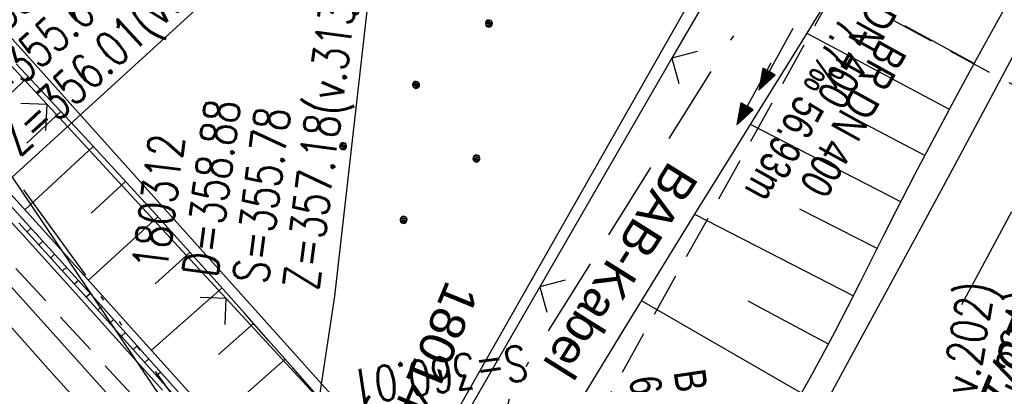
# Model space of a CAD drawing. Extents: x 507875 to 508634, y 446340 to 447363.
# Tile 33 of 71: x 508107 to 508163, y 446654 to 446675. Entities that reach past the tile are written whole.
import ezdxf
from ezdxf import colors
from ezdxf.entities.mleader import LeaderData, LeaderLine
from ezdxf.math import Vec2, Vec3

# ---------------------------------------------------------------- set-up
doc = ezdxf.new("R2010")
doc.units = 0
doc.header["$LTSCALE"] = 10
doc.header["$MEASUREMENT"] = 0
for name, pattern in [('ACAD_ISO14W100', [25.5, 12, -3, 0.5, -3, 0.5, -3, 0.5, -3]), ('ACAD_ISO16W100', [73, 15, -6.5, 15, -6.5, 15, -7, 1, -7]), ('LT00', [0]), ('LT02', [0.4, 0.2, -0.2]), ('LT17', [0.15, 0.1, -0.05]), ('STRICHLINIE2', [0.375, 0.25, -0.125])]:
    doc.linetypes.add(name, pattern=pattern)
doc.layers.get('0').update_dxf_attribs({"linetype": 'LT00'})
for name, color, linetype in [('--EK_FBR', 250, 'LT00'), ('--EK_Halt-Pfeil', 4, 'LT00'), ('--EK_Haltung', 7, 'STRICHLINIE2'), ('--EK_Haltung-Text', 140, 'LT00'), ('--EK_Schacht-Text', 5, 'LT00'), ('--EK_ST-93-1', 30, 'LT17'), ('--EL_DFK_AB_L', 21, 'LT00'), ('--EL_Halt-Pfeil', 4, 'LT00'), ('--EL_Haltung', 182, 'STRICHLINIE2'), ('--EL_Haltung-Text', 182, 'LT00'), ('BAB-KABEL', 220, 'ACAD_ISO16W100'), ('BAB-KABEL_TEXT', 221, 'Continuous'), ('DFK_AB_L', 21, 'LT00'), ('DFK_FLUR_NR', 250, 'LT00'), ('DFK_KATASTER', 250, 'LT00'), ('DFK_NUTZUNG', 250, 'LT00'), ('FESTPKT_TEXT_B', 211, 'LT00'), ('TELEKOM', 210, 'ACAD_ISO14W100'), ('V127_AFBR_BAB', 250, 'LT00'), ('V127_BOESCH', 250, 'LT00'), ('V127_BOSCHUNG', 250, 'LT00'), ('V127_GEHWEG', 250, 'LT00'), ('V127_LG_MARK', 250, 'LT02'), ('V127_MAUER', 141, 'LT00'), ('V127_ZAUN', 40, 'LT00')]:
    doc.layers.add(name, color=color, linetype=linetype)
doc.styles.add('Beschrift', font='ARIAL.TTF')
doc.styles.add('Haltungsbeschriftung', font='ARIAL.TTF', dxfattribs={"width": 0.75})
doc.styles.add('schachtbeschriftung', font='romans.shx', dxfattribs={"width": 0.75, "height": 2})
doc.styles.get("Standard").update_dxf_attribs({"font": 'ARIAL.TTF'})

# ---------------------------------------------------------------- blocks, each defined once
blk = doc.blocks.new('Ackerland7')
at = {"layer": 'DFK_NUTZUNG', "color": 0, "linetype": 'ByBlock'}
for p, q in [((-4, 3.928), (-4, 3.67)), ((-3.95, 3.628), (-3.95, 3.97)), ((-3.9, 3.99), (-3.9, 3.607)), ((-3.85, 3.601), (-3.85, 3.997)), ((-3.8, 3.99), (-3.8, 3.607)), ((-3.75, 3.628), (-3.75, 3.97)), ((-3.7, 3.928), (-3.7, 3.67)), ((3.7, 3.929), (3.7, 3.671)), ((3.75, 3.629), (3.75, 3.971)), ((3.8, 3.992), (3.8, 3.608)), ((3.85, 3.602), (3.85, 3.998)), ((3.9, 3.992), (3.9, 3.608)), ((3.95, 3.629), (3.95, 3.971)), ((4, 3.929), (4, 3.671)), ((-3.65, 3.798), (-3.65, 3.8)), ((4.05, 3.799), (4.05, 3.801)), ((-7.85, 0.129), (-7.85, -0.129)), ((-7.8, -0.171), (-7.8, 0.171)), ((-7.75, 0.192), (-7.75, -0.192)), ((-7.7, -0.198), (-7.7, 0.198)), ((-7.65, 0.192), (-7.65, -0.192)), ((-7.6, -0.171), (-7.6, 0.171)), ((-7.55, 0.129), (-7.55, -0.129)), ((-7.5, -0.001), (-7.5, 0.001)), ((-0.15, 0.129), (-0.15, -0.129)), ((-0.1, -0.171), (-0.1, 0.171)), ((-0.05, 0.192), (-0.05, -0.192)), ((0, -0.198), (0, 0.198)), ((0.05, 0.192), (0.05, -0.192)), ((0.1, -0.171), (0.1, 0.171)), ((0.15, 0.129), (0.15, -0.129)), ((0.2, -0.001), (0.2, 0.001)), ((7.55, 0.129), (7.55, -0.129)), ((7.6, -0.171), (7.6, 0.171)), ((7.65, 0.192), (7.65, -0.192)), ((7.7, -0.198), (7.7, 0.198)), ((7.75, 0.192), (7.75, -0.192)), ((7.8, -0.171), (7.8, 0.171)), ((7.85, 0.129), (7.85, -0.129)), ((7.9, -0.001), (7.9, 0.001)), ((-4, -3.671), (-4, -3.929)), ((-3.95, -3.971), (-3.95, -3.629)), ((-3.9, -3.608), (-3.9, -3.992)), ((-3.85, -3.998), (-3.85, -3.602)), ((-3.8, -3.608), (-3.8, -3.992)), ((-3.75, -3.971), (-3.75, -3.629)), ((-3.7, -3.671), (-3.7, -3.929)), ((-3.65, -3.801), (-3.65, -3.799)), ((3.7, -3.671), (3.7, -3.929)), ((3.75, -3.971), (3.75, -3.629)), ((3.8, -3.608), (3.8, -3.992)), ((3.85, -3.998), (3.85, -3.602)), ((3.9, -3.608), (3.9, -3.992)), ((3.95, -3.971), (3.95, -3.629)), ((4, -3.671), (4, -3.929)), ((4.05, -3.801), (4.05, -3.799))]:
    blk.add_line(p, q, dxfattribs=at)
for points in [[(-3.65, 3.799), (-3.67, 3.886), (-3.725, 3.955), (-3.805, 3.994), (-3.894, 3.994), (-3.975, 3.955), (-4.03, 3.886), (-4.05, 3.799), (-4.03, 3.712), (-3.975, 3.642), (-3.894, 3.604), (-3.805, 3.604), (-3.725, 3.642), (-3.67, 3.712), (-3.65, 3.799)], [(4.05, 3.8), (4.03, 3.887), (3.975, 3.956), (3.894, 3.995), (3.805, 3.995), (3.725, 3.956), (3.67, 3.887), (3.65, 3.8), (3.67, 3.713), (3.725, 3.644), (3.805, 3.605), (3.894, 3.605), (3.975, 3.644), (4.03, 3.713), (4.05, 3.8)], [(-7.5, 0), (-7.52, 0.087), (-7.575, 0.156), (-7.655, 0.195), (-7.744, 0.195), (-7.825, 0.156), (-7.88, 0.087), (-7.9, 0)], [(0.2, 0), (0.18, 0.087), (0.125, 0.156), (0.045, 0.195), (-0.044, 0.195), (-0.125, 0.156), (-0.18, 0.087), (-0.2, 0)], [(-0.2, 0), (-0.18, -0.087), (-0.125, -0.156), (-0.044, -0.195), (0.045, -0.195), (0.125, -0.156), (0.18, -0.087), (0.2, 0)], [(7.9, 0), (7.88, 0.087), (7.825, 0.156), (7.744, 0.195), (7.655, 0.195), (7.575, 0.156), (7.52, 0.087), (7.5, 0)], [(7.5, 0), (7.52, -0.087), (7.575, -0.156), (7.655, -0.195), (7.744, -0.195), (7.825, -0.156), (7.88, -0.087), (7.9, 0)], [(-7.9, 0), (-7.88, -0.087), (-7.825, -0.156), (-7.744, -0.195), (-7.655, -0.195), (-7.575, -0.156), (-7.52, -0.087), (-7.5, 0)], [(-3.65, -3.8), (-3.67, -3.713), (-3.725, -3.644), (-3.805, -3.605), (-3.894, -3.605), (-3.975, -3.644), (-4.03, -3.713), (-4.05, -3.8), (-4.03, -3.887), (-3.975, -3.956), (-3.894, -3.995), (-3.805, -3.995), (-3.725, -3.956), (-3.67, -3.887), (-3.65, -3.8)], [(4.05, -3.8), (4.03, -3.713), (3.975, -3.644), (3.894, -3.605), (3.805, -3.605), (3.725, -3.644), (3.67, -3.713), (3.65, -3.8), (3.67, -3.887), (3.725, -3.956), (3.805, -3.995), (3.894, -3.995), (3.975, -3.956), (4.03, -3.887), (4.05, -3.8)]]:
    blk.add_lwpolyline(points, dxfattribs=at)
blk = doc.blocks.new('SYMB0024')
at = {"color": 0, "linetype": 'ByBlock'}
for p, q in [((-0.5, 0.5), (0, 0)), ((0, 0), (0.5, 0.5))]:
    blk.add_line(p, q, dxfattribs=at)
blk = doc.blocks.new('_None')
blk = doc.blocks.new('SYMB0070')
at = {"color": 0, "linetype": 'ByBlock'}
for p, q in [((-0.5, 0), (0.2, 0)), ((0.5, 0), (0.2, 0.1)), ((0.2, 0.1), (0.2, 0)), ((0.468, 0), (0.21, 0.086)), ((0.21, 0.086), (0.21, -0.086)), ((0.21, -0.086), (0.468, 0)), ((0.22, -0.072), (0.437, 0)), ((0.23, -0.058), (0.405, 0)), ((0.24, -0.045), (0.374, 0)), ((0.342, 0), (0.25, 0.031)), ((0.25, 0.031), (0.25, -0.031)), ((0.25, -0.031), (0.342, 0)), ((0.26, -0.017), (0.31, 0)), ((0.27, -0.003), (0.279, 0))]:
    blk.add_line(p, q, dxfattribs=at)
for points in [[(0.2, 0), (0.2, -0.1), (0.5, 0)], [(0.437, 0), (0.22, 0.072), (0.22, -0.072)], [(0.405, 0), (0.23, 0.058), (0.23, -0.058)], [(0.374, 0), (0.24, 0.045), (0.24, -0.045)], [(0.31, 0), (0.26, 0.017), (0.26, -0.017)], [(0.279, 0), (0.27, 0.003), (0.27, -0.003)]]:
    blk.add_lwpolyline(points, dxfattribs=at)

msp = doc.modelspace()

# ---------------------------------------------------------------- linework, layer by layer
at = {"layer": '--EK_FBR', "color": 2}
for points in [[(508163.557, 446673.579), (508161.658, 446670.03), (508159.755, 446666.482), (508157.848, 446662.937), (508155.885, 446659.304), (508153.915, 446655.673), (508151.941, 446652.046), (508149.964, 446648.42), (508147.985, 446644.795), (508146.006, 446641.17)], [(508105.505, 446658.067), (508106.983, 446656.413), (508108.466, 446654.761), (508109.954, 446653.113)]]:
    msp.add_lwpolyline(points, dxfattribs=at)
at = {"layer": '--EK_Haltung'}
for p, q in [((508163.932, 446696.27), (508137.06, 446647.79)), ((508118.317, 446647.732), (508089.934, 446678.642))]:
    msp.add_line(p, q, dxfattribs=at)
at = {"layer": '--EK_Schacht-Text', "flags": 128}
for points in [[(508120.805, 446679.12), (508106.276, 446665.814), (508118.824, 446647.181)], [(508126.716, 446678.114), (508124.569, 446659.05), (508122.701, 446646.671)]]:
    msp.add_lwpolyline(points, dxfattribs=at)
at = {"layer": '--EK_ST-93-1', "ltscale": 2.5}
msp.add_line((508174.966, 446664.657), (508139.749, 446683.63), dxfattribs=at)
at = {"layer": '--EL_DFK_AB_L'}
msp.add_line((508129.451, 446648.881), (508214.87, 446799.327), dxfattribs=at)
at = {"layer": '--EL_Haltung'}
for p, q in [((508163.932, 446696.27), (508137.06, 446647.79)), ((508118.317, 446647.732), (508089.934, 446678.642))]:
    msp.add_line(p, q, dxfattribs=at)
at = {"layer": 'BAB-KABEL', "ltscale": 0.03, "flags": 128}
msp.add_lwpolyline([(508403.91, 447290.526), (508402.026, 447282.819), (508386.099, 447280.447), (508366.681, 447274.025), (508361.372, 447269.698), (508361.657, 447256.667), (508362.44, 447209.011), (508362.578, 447196.367), (508363.064, 447183.585), (508362.055, 447181.303), (508353.705, 447155.981), (508356.394, 447152.75), (508357.893, 447150.945), (508345.987, 447106.957), (508319.979, 447031.323), (508314.893, 447014.991), (508307.501, 446987.6), (508299.946, 446957.549), (508297.327, 446948.162), (508293.932, 446941.348), (508287.31, 446931.654), (508277.454, 446917.498), (508268.65, 446905.428), (508266.719, 446901.965), (508263.925, 446896.05), (508236.791, 446838.253), (508218.669, 446798.755), (508182.002, 446732.503), (508173.757, 446722.034), (508158.32, 446691.576), (508134.637, 446653.79), (508129.799, 446634.854), (508127.623, 446632.926), (508117.245, 446626.48), (508107.493, 446619.069), (508101.7, 446595.112), (508091.075, 446575.777), (508080.997, 446555.552), (508070.49, 446543.962), (508052.779, 446538.014), (508053.275, 446532.867), (508054.03, 446526.659), (508053.055, 446512.517), (508031.724, 446493.735), (508025.765, 446492.102), (508020.21, 446489.1), (508016.01, 446486.751), (508018.853, 446477.045), (508018.707, 446455.032), (508018.065, 446449.034)], dxfattribs=at)
at = {"layer": 'DFK_AB_L'}
msp.add_line((508129.451, 446648.881), (508214.87, 446799.327), dxfattribs=at)
at = {"layer": 'DFK_KATASTER'}
msp.add_line((508064.861, 446719.86), (508128.58, 446648.787), dxfattribs=at)
at = {"layer": 'TELEKOM', "ltscale": 0.05, "flags": 128}
msp.add_lwpolyline([(508474.982, 447165.553), (508473.172, 447165.084), (508474.673, 447159.364), (508464.672, 447154.328), (508456.661, 447151.277), (508453.539, 447150.41), (508444.602, 447148.803), (508441.981, 447148.995), (508439.155, 447149.476), (508437.854, 447150.277), (508435.953, 447153.679), (508433.953, 447160.482), (508432.252, 447163.983), (508431.951, 447165.284), (508432.552, 447176.789), (508431.941, 447177.756), (508416.745, 447181.791), (508378.627, 447181.391), (508374.691, 447166.96), (508370.19, 447168.143), (508366.264, 447168.543), (508362.179, 447169.984), (508358.413, 447171.665), (508347.839, 447167.262), (508337.4, 447169.983), (508328.414, 447171.935), (508322.641, 447172.543), (508316.286, 447172.936), (508310.426, 447172.329), (508294.909, 447170.287), (508285.316, 447168.639), (508276.487, 447167.205), (508271.842, 447166.858), (508264.535, 447167.811), (508253.336, 447170.847), (508250.234, 447179.486), (508234.735, 447192.344), (508230.978, 447195.531), (508227.158, 447198.133), (508210.966, 447203.512), (508203.353, 447206.262), (508189.318, 447199.877), (508186.179, 447190.406), (508183.805, 447181.725), (508180.252, 447166.858), (508182.036, 447154.933), (508172.713, 447111.806), (508163.222, 447073.34), (508154.785, 447034.675), (508153.031, 446995.556), (508154.9, 446955.58), (508158.105, 446912.014), (508138.041, 446875.457), (508116.295, 446837.958), (508103.884, 446802.928), (508083.738, 446761.261), (508071.735, 446745.953), (508067.468, 446734.788), (508063.405, 446727.276), (508059.458, 446719.322), (508062.263, 446713.436), (508069.977, 446704.887), (508081.477, 446692.274), (508095.24, 446677.226), (508103.795, 446669.378), (508122.044, 446644.24), (508132.002, 446636.813), (508105.767, 446613.366), (508119.825, 446594.076), (508150.119, 446555.817), (508154.748, 446559.461), (508167.768, 446536.941), (508183.181, 446511.575), (508186.807, 446510.85), (508218.928, 446451.464), (508225.819, 446439.687), (508234.16, 446421.749), (508247.216, 446396.382), (508258.477, 446371.283), (508263.554, 446356.788), (508266.895, 446346.738)], dxfattribs=at)
at = {"layer": 'V127_AFBR_BAB', "color": 0}
for points in [[(508163.557, 446673.579), (508161.658, 446670.03), (508159.755, 446666.482), (508157.848, 446662.937), (508155.885, 446659.304), (508153.915, 446655.673), (508151.941, 446652.046), (508149.964, 446648.42), (508147.985, 446644.795), (508146.006, 446641.17)], [(508105.505, 446658.067), (508106.983, 446656.413), (508108.466, 446654.761), (508109.954, 446653.113)]]:
    msp.add_lwpolyline(points, dxfattribs=at)
at = {"layer": 'V127_BOESCH'}
for points in [[(508132.739, 446643.593), (508134.804, 446646.992), (508136.871, 446650.39), (508138.94, 446653.786), (508141.013, 446657.18), (508143.092, 446660.571), (508145.178, 446663.958), (508146.954, 446666.83), (508148.734, 446669.699), (508150.516, 446672.567), (508152.299, 446675.435), (508154.079, 446678.303), (508155.856, 446681.175), (508157.627, 446684.049), (508159.391, 446686.928), (508161.145, 446689.813), (508163.338, 446693.454)], [(508150.821, 446653.094), (508151.571, 446654.415), (508152.299, 446655.748), (508153.009, 446657.092), (508153.704, 446658.443), (508154.391, 446659.8), (508155.072, 446661.159), (508155.753, 446662.518), (508156.438, 446663.875), (508157.53, 446665.999), (508158.641, 446668.112), (508159.767, 446670.217), (508160.905, 446672.315), (508162.053, 446674.408), (508163.207, 446676.497)], [(508132.739, 446643.593), (508131.837, 446644.514), (508130.938, 446645.437), (508130.042, 446646.364), (508129.152, 446647.296), (508127.735, 446648.809), (508126.333, 446650.337), (508124.945, 446651.877), (508123.565, 446653.425), (508122.192, 446654.979), (508120.821, 446656.536), (508119.45, 446658.092), (508118.074, 446659.644), (508116.169, 446661.769), (508114.252, 446663.883), (508112.325, 446665.986), (508110.388, 446668.081), (508108.443, 446670.169), (508106.493, 446672.252)]]:
    msp.add_lwpolyline(points, dxfattribs=at)
at = {"layer": 'V127_BOSCHUNG'}
for p, q in [((508159.473, 446669.67), (508151.397, 446673.984)), ((508160.884, 446672.276), (508156.943, 446674.422)), ((508107.178, 446671.521), (508103.371, 446667.938)), ((508109.029, 446669.542), (508107.106, 446667.745)), ((508158.082, 446667.054), (508153.937, 446669.227)), ((508156.718, 446664.424), (508148.184, 446668.812)), ((508110.873, 446667.557), (508106.992, 446663.957)), ((508112.711, 446665.566), (508110.755, 446663.765)), ((508155.377, 446661.769), (508150.981, 446664.001)), ((508114.54, 446663.567), (508110.603, 446659.968)), ((508154.021, 446659.066), (508145.014, 446663.692)), ((508116.366, 446661.551), (508114.381, 446659.763)), ((508118.18, 446659.525), (508114.185, 446655.98)), ((508151.076, 446653.538), (508142.003, 446658.796)), ((508152.605, 446656.322), (508148.043, 446658.763)), ((508119.975, 446657.496), (508117.975, 446655.733)), ((508121.76, 446655.469), (508117.765, 446651.95))]:
    msp.add_line(p, q, dxfattribs=at)
at = {"layer": 'V127_GEHWEG'}
for points in [[(508104.221, 446665.425), (508106.885, 446662.513), (508109.538, 446659.59), (508112.18, 446656.656), (508114.808, 446653.708)], [(508104.863, 446661.055), (508107.569, 446658.075), (508110.263, 446655.084), (508112.945, 446652.08), (508115.613, 446649.061), (508116.682, 446647.842), (508117.744, 446646.618), (508118.797, 446645.386), (508119.837, 446644.143), (508120.859, 446642.888), (508121.861, 446641.616), (508122.838, 446640.327), (508123.659, 446639.199), (508124.462, 446638.059), (508125.25, 446636.907), (508126.026, 446635.746), (508126.793, 446634.579), (508127.554, 446633.407), (508128.312, 446632.233)]]:
    msp.add_lwpolyline(points, dxfattribs=at)
at = {"layer": 'V127_LG_MARK', "ltscale": 3, "flags": 128}
msp.add_lwpolyline([(508108.353, 446563.829), (508110.399, 446567.563), (508112.444, 446571.298), (508114.486, 446575.035), (508116.105, 446578.003), (508117.723, 446580.972), (508119.344, 446583.939), (508120.969, 446586.904), (508122.601, 446589.864), (508124.243, 446592.82), (508124.982, 446594.142), (508125.722, 446595.464), (508126.46, 446596.787), (508127.913, 446599.406), (508129.357, 446602.03), (508130.795, 446604.657), (508132.231, 446607.285), (508134.079, 446610.668), (508135.928, 446614.051), (508137.782, 446617.431), (508139.41, 446620.388), (508141.04, 446623.344), (508142.672, 446626.299), (508144.303, 446629.255), (508145.931, 446632.212), (508147.556, 446635.171), (508149.175, 446638.133), (508150.908, 446641.323), (508152.634, 446644.517), (508154.355, 446647.713), (508156.073, 446650.912), (508157.788, 446654.111), (508159.503, 446657.311), (508161.22, 446660.51), (508163.173, 446664.142), (508165.13, 446667.772), (508167.088, 446671.401), (508169.047, 446675.03), (508171.005, 446678.659), (508172.962, 446682.289), (508176.861, 446689.542), (508180.749, 446696.802), (508184.624, 446704.068), (508190.681, 446715.488), (508196.706, 446726.926), (508198.968, 446731.242), (508201.225, 446735.56), (508203.475, 446739.882), (508205.717, 446744.208), (508207.951, 446748.538), (508209.375, 446751.31), (508210.797, 446754.084), (508212.217, 446756.858)], dxfattribs=at)
at = {"layer": 'V127_MAUER'}
for p, q in [((508107.112, 446662.719), (508107.335, 446662.92)), ((508107.784, 446661.978), (508108.006, 446662.179)), ((508108.456, 446661.237), (508108.678, 446661.438)), ((508109.127, 446660.495), (508109.35, 446660.696)), ((508109.796, 446659.752), (508110.019, 446659.953)), ((508110.465, 446659.009), (508110.688, 446659.21)), ((508111.134, 446658.266), (508111.358, 446658.466)), ((508111.801, 446657.521), (508112.025, 446657.721)), ((508112.468, 446656.776), (508112.692, 446656.976)), ((508113.135, 446656.031), (508113.359, 446656.231)), ((508113.801, 446655.285), (508114.025, 446655.484)), ((508114.466, 446654.538), (508114.69, 446654.738))]:
    msp.add_line(p, q, dxfattribs=at)
for points in [[(508115.689, 446653.616), (508113.495, 446656.079), (508111.296, 446658.535), (508109.09, 446660.985), (508106.876, 446663.426), (508104.652, 446665.859)], [(508105.278, 446665.844), (508108.151, 446662.673), (508111.017, 446659.496), (508113.877, 446656.311), (508116.733, 446653.117), (508117.958, 446651.741), (508119.178, 446650.36), (508120.389, 446648.971), (508121.587, 446647.572), (508122.768, 446646.159), (508123.928, 446644.731), (508125.063, 446643.285), (508126.168, 446641.816), (508127.239, 446640.324), (508128.054, 446639.137), (508128.851, 446637.936), (508129.635, 446636.727), (508130.411, 446635.512), (508131.185, 446634.295), (508131.962, 446633.079), (508132.747, 446631.87), (508133.545, 446630.669), (508136.611, 446626.125)], [(508115.465, 446653.417), (508113.271, 446655.879), (508111.073, 446658.335), (508108.867, 446660.783), (508106.654, 446663.224)]]:
    msp.add_lwpolyline(points, dxfattribs=at)
at = {"layer": 'V127_ZAUN'}
for p, q in [((508151.215, 446685.568), (508143.724, 446672.573)), ((508108.247, 446669.946), (508098.073, 446680.969)), ((508143.724, 446672.573), (508136.232, 446659.578)), ((508118.42, 446658.923), (508108.247, 446669.946)), ((508128.594, 446647.901), (508118.42, 446658.923))]:
    msp.add_line(p, q, dxfattribs=at)
msp.add_lwpolyline([(508136.232, 446659.578), (508129.152, 446647.296), (508128.594, 446647.901)], dxfattribs=at)

# ---------------------------------------------------------------- block references
at = {"layer": '--EK_Halt-Pfeil', "xscale": 4.000000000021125, "yscale": 4, "zscale": 4, "rotation": 241.0013999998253}
msp.add_blockref('SYMB0070', (508148.375, 446670.546), dxfattribs=at)
at = {"layer": '--EL_Halt-Pfeil', "xscale": 4.000000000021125, "yscale": 4, "zscale": 4, "rotation": 241.0013999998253}
msp.add_blockref('SYMB0070', (508149.622, 446672.514), dxfattribs=at)
at = {"layer": 'DFK_NUTZUNG', "rotation": 264.7376999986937}
msp.add_blockref('Ackerland7', (508129.193, 446671.06), dxfattribs=at)
at = {"layer": 'V127_ZAUN', "xscale": 2.1, "yscale": 2.1, "zscale": 2.1}
for p, rotation in [((508143.724, 446672.573), 240.03782), ((508108.247, 446669.946), 132.70599), ((508136.232, 446659.578), 240.03782), ((508118.42, 446658.923), 132.70599)]:
    msp.add_blockref('SYMB0024', p, dxfattribs=dict(at, rotation=rotation))

# ---------------------------------------------------------------- texts
at = {"layer": '--EK_Haltung-Text', "style": 'Haltungsbeschriftung', "width": 0.75}
for s, rotation, p in [('7.7‰ 56.93m', -118.9986, (508153.298, 446674.971)), ('BR DN 400', -118.9986, (508155.537, 446673.73)), ('6.6‰ 3.02m', -81.6535, (508141.278, 446654.379)), ('BR DN 400', -81.6535, (508143.811, 446654.752))]:
    msp.add_text(s, height=1.8, rotation=rotation, dxfattribs=at).set_placement(p)
at = {"layer": '--EK_Schacht-Text', "style": 'schachtbeschriftung', "width": 0.75}
for s, rotation, p in [('D=357.81', 42.5602, (508100.802, 446673.277)), ('Z=355.61(v.312)', 42.5602, (508104.698, 446669.034)), ('Z=356.01(v.316)', 42.5602, (508106.646, 446666.913)), ('S=355.61', 42.5602, (508102.75, 446671.155)), ('Z=357.18(v.313)', 82.5201, (508123.625, 446659.32)), ('D=358.88', 82.5201, (508117.914, 446660.071)), ('S=355.78', 82.5201, (508120.77, 446659.696)), ('180312', 82.5201, (508115.059, 446660.447)), ('Z=363.93(v.202)', 80.6461, (508159.214, 446642.57)), ('Z=362.97(v.204)', 80.6461, (508162.056, 446642.102)), ('S=360.01', -171.6535, (508135.36, 446656.289))]:
    msp.add_text(s, height=2, rotation=rotation, dxfattribs=at).set_placement(p)
at = {"layer": '--EL_Haltung-Text', "style": 'Haltungsbeschriftung', "width": 0.75}
msp.add_text('BR DN 400', height=1.8, rotation=-118.9986, dxfattribs=at).set_placement((508156.512, 446678.757))
at = {"layer": 'BAB-KABEL_TEXT', "insert": (508139.941, 446661.041), "char_height": 2, "attachment_point": 8, "rotation": 237.9219, "style": 'Beschrift'}
msp.add_mtext('BAB-Kabel', dxfattribs=at)
at = {"layer": 'DFK_FLUR_NR', "oblique": 13.754, "width": 0.75}
msp.add_text('225/1', height=2.5, rotation=247.6521, dxfattribs=at).set_placement((508163.701, 446659.52))

# ---------------------------------------------------------------- leaders
at = {"layer": 'FESTPKT_TEXT_B'}
ml = msp.add_multileader_mtext('Standard', dxfattribs=at)
ml.set_content('{\\H0.09x;\\P\\H11.111x; 18014 \\~\\P\\H0.09x;   }', color=256)
ml.set_leader_properties(color=256, linetype='ByLayer', lineweight=-1)
ml.set_arrow_properties(name='NONE')
ml.build(insert=Vec2(0, 0))
ml.multileader.update_dxf_attribs({"has_text_frame": 1, "text_left_attachment_type": 2, "text_right_attachment_type": 2, "dogleg_length": 1, "arrow_head_size": 0.18})
ctx = ml.context
ctx.base_point, ctx.char_height, ctx.arrow_head_size, ctx.landing_gap_size, ctx.plane_origin, ctx.plane_x_axis, ctx.plane_y_axis = Vec3(508132.237, 446661.514), 2, 0.18, 0.3, Vec3(508124.942, 446675.663), Vec3(-0.380229, -0.924892), Vec3(0.924892, -0.380229)
ctx.left_attachment, ctx.right_attachment, ctx.text_align_type = 2, 2, 2
notes = []
notes.append((ctx, [(1, (1, 1, 0), (508128.084, 446651.411), (0.380229, 0.924892), 1, [(0, [(508142.009, 446637.113)], 0, [])])]))
ctx.mtext.insert, ctx.mtext.text_direction, ctx.mtext.rotation, ctx.mtext.alignment, ctx.mtext.line_spacing_factor, ctx.mtext.flow_direction = Vec3(508130.037, 446652.014), Vec3(-0.380229, -0.924892), 4.322345, 3, 0.7, 5
for ctx, leaders in notes:
    for number, flags, end, landing, length, lines in leaders:
        leader = LeaderData()
        leader.index, (leader.has_last_leader_line, leader.has_dogleg_vector, leader.attachment_direction) = number, flags
        leader.last_leader_point, leader.dogleg_vector, leader.dogleg_length = Vec3(end), Vec3(landing), length
        for number, points, colour, breaks in lines:
            line = LeaderLine()
            line.index, line.vertices, line.color, line.breaks = number, Vec3.list(points), colors.encode_raw_color(colour), breaks
            leader.lines.append(line)
        ctx.leaders.append(leader)

doc.saveas('drawing.dxf')
